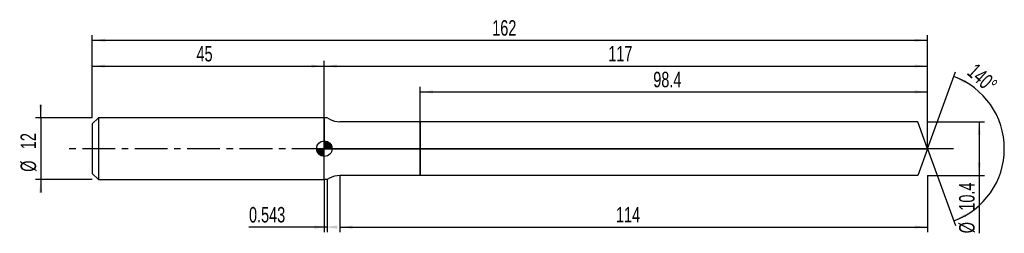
# Model space of a CAD drawing. Extents: x -14 to 177, y -16 to 25.
import ezdxf
from ezdxf.enums import TextEntityAlignment as Align

# ---------------------------------------------------------------- set-up
doc = ezdxf.new("R2010")
doc.units = 0
doc.linetypes.add('CENTER', pattern=[10.16, 6.35, -1.27, 1.27, -1.27])
doc.layers.get('0').update_dxf_attribs({"linetype": 'CONTINUOUS'})
for name, color, linetype in [('1', 4, 'CONTINUOUS'), ('2', 7, 'CONTINUOUS'), ('4', 2, 'CENTER'), ('CUT', 1, 'CONTINUOUS'), ('NOCUT', 7, 'CONTINUOUS'), ('SK1', 4, 'CONTINUOUS'), ('SK2', 7, 'CONTINUOUS'), ('SK4', 2, 'CENTER')]:
    doc.layers.add(name, color=color, linetype=linetype)
doc.dimstyles.new('SLDDIMSTYLE0', dxfattribs={"dimtxt": 3, "dimasz": 2.5, "dimexe": 0, "dimexo": 0.0625, "dimgap": 0.75, "dimtad": 1, "dimrnd": 1e-09, "dimzin": 12, "dimsah": 1, "dimcen": 0.09, "dimazin": 3, "dimtfac": 1, "dimtofl": 0, "dimtmove": 0, "dimatfit": 3})
doc.dimstyles.new('SLDDIMSTYLE1', dxfattribs={"dimtxt": 3, "dimasz": 2.5, "dimexe": 0, "dimexo": 0.0625, "dimgap": 0.75, "dimtad": 1, "dimrnd": 1e-09, "dimsah": 1, "dimcen": 0.09, "dimazin": 3, "dimtfac": 1, "dimtofl": 0, "dimtmove": 0, "dimatfit": 3})
doc.dimstyles.new('SLDDIMSTYLE2', dxfattribs={"dimtxt": 3, "dimasz": 2.5, "dimexe": 0, "dimexo": 0.0625, "dimgap": 0.75, "dimtad": 1, "dimzin": 12, "dimsah": 1, "dimcen": 0.09, "dimazin": 3, "dimtfac": 1, "dimtofl": 0, "dimtmove": 0, "dimatfit": 3})
doc.dimstyles.new('SLDDIMSTYLE3', dxfattribs={"dimtxt": 3, "dimasz": 2.5, "dimexe": 0, "dimexo": 0.0625, "dimgap": 0.75, "dimtad": 1, "dimrnd": 1e-09, "dimzin": 12, "dimsah": 1, "dimcen": 0.09, "dimazin": 3, "dimtfac": 1, "dimtmove": 0, "dimatfit": 3})

# ---------------------------------------------------------------- blocks, each defined once
blk = doc.blocks.new('_D')
at = {"layer": '2'}
for p, q in [((48, -5.2), (48, -16.2)), ((162, -5.2), (162, -16.2)), ((48, -15.2), (162, -15.2))]:
    blk.add_line(p, q, dxfattribs=at)
for points in [[(48, -15.2), (50.5, -15.51), (50.5, -14.89)], [(162, -15.2), (159.5, -14.89), (159.5, -15.51)]]:
    blk.add_solid(points, dxfattribs=at)
at = {"layer": '2', "width": 0.7}
blk.add_text('114', height=3, dxfattribs=at).set_placement((101.56, -15.2), align=Align.BOTTOM_LEFT)
blk = doc.blocks.new('_D_1')
at = {"layer": '2'}
for p, q in [((162, 5.2), (173, 5.2)), ((172, 5.2), (172, -5.2)), ((162, -5.2), (173, -5.2)), ((172, -5.2), (172, -16.4))]:
    blk.add_line(p, q, dxfattribs=at)
for points in [[(172, 5.2), (171.69, 2.7), (172.31, 2.7)], [(172, -5.2), (172.31, -2.7), (171.69, -2.7)]]:
    blk.add_solid(points, dxfattribs=at)
at = {"layer": '2', "width": 0.7}
for s, p in [('10.4', (171.99, -12.02)), ('%%c', (172, -16.4))]:
    blk.add_text(s, height=3, rotation=90, dxfattribs=at).set_placement(p, align=Align.BOTTOM_LEFT)
blk = doc.blocks.new('_D_2')
at = {"layer": '2'}
for p, q in [((45, -6), (45, -16.2)), ((45.54, -6), (45.54, -16.2)), ((45, -15.2), (30.39, -15.2)), ((45.54, -15.2), (45, -15.2))]:
    blk.add_line(p, q, dxfattribs=at)
for points in [[(45.54, -15.2), (43.04, -14.89), (43.04, -15.51)], [(45, -15.2), (47.5, -15.51), (47.5, -14.89)]]:
    blk.add_solid(points, dxfattribs=at)
at = {"layer": '2', "width": 0.7}
blk.add_text('0.543', height=3, rotation=-0.0001, dxfattribs=at).set_placement((30.39, -15.2), align=Align.BOTTOM_LEFT)
blk = doc.blocks.new('_D_3')
at = {"layer": '2'}
for p, q in [((63.6, 5.2), (63.6, 12)), ((162, 5.2), (162, 12)), ((63.6, 11), (162, 11))]:
    blk.add_line(p, q, dxfattribs=at)
for points in [[(63.6, 11), (66.1, 10.69), (66.1, 11.31)], [(162, 11), (159.5, 11.31), (159.5, 10.69)]]:
    blk.add_solid(points, dxfattribs=at)
at = {"layer": '2', "width": 0.7}
blk.add_text('98.4', height=3, dxfattribs=at).set_placement((108.79, 11), align=Align.BOTTOM_LEFT)
blk = doc.blocks.new('_D_4')
at = {"layer": '2'}
for q in [(167.42, 14.91), (167.42, -14.91)]:
    blk.add_line((162, 0), q, dxfattribs=at)
blk.add_arc((162, 0), 14.87, 289.9937, 70.0063, dxfattribs=at)
for points in [[(167.08, 13.97), (169.22, 12.64), (169.48, 13.2)], [(167.08, -13.97), (169.48, -13.2), (169.22, -12.64)]]:
    blk.add_solid(points, dxfattribs=at)
at = {"layer": '2', "width": 0.7}
blk.add_text('140°', height=3, rotation=-42.2737, dxfattribs=at).set_placement((168.85, 13.87), align=Align.BOTTOM_LEFT)
blk = doc.blocks.new('_D_5')
at = {"layer": 'SK2'}
for p, q in [((0, 6), (0, 22)), ((162, 6), (162, 22)), ((0, 21), (162, 21))]:
    blk.add_line(p, q, dxfattribs=at)
for points in [[(0, 21), (2.5, 20.69), (2.5, 21.31)], [(162, 21), (159.5, 21.31), (159.5, 20.69)]]:
    blk.add_solid(points, dxfattribs=at)
at = {"layer": 'SK2', "width": 0.7}
blk.add_text('162', height=3, dxfattribs=at).set_placement((77.56, 21), align=Align.BOTTOM_LEFT)
blk = doc.blocks.new('_D_6')
at = {"layer": 'SK2'}
for p, q in [((0, 6), (0, 17)), ((0, 16), (45, 16)), ((45, 6), (45, 17))]:
    blk.add_line(p, q, dxfattribs=at)
for points in [[(0, 16), (2.5, 15.69), (2.5, 16.31)], [(45, 16), (42.5, 16.31), (42.5, 15.69)]]:
    blk.add_solid(points, dxfattribs=at)
at = {"layer": 'SK2', "width": 0.7}
blk.add_text('45', height=3, rotation=360, dxfattribs=at).set_placement((20.21, 16), align=Align.BOTTOM_LEFT)
blk = doc.blocks.new('_D_7')
at = {"layer": 'SK2'}
for p, q in [((45, 0), (45, 17)), ((45, 16), (162, 16)), ((162, 0), (162, 17))]:
    blk.add_line(p, q, dxfattribs=at)
for points in [[(45, 16), (47.5, 15.69), (47.5, 16.31)], [(162, 16), (159.5, 16.31), (159.5, 15.69)]]:
    blk.add_solid(points, dxfattribs=at)
at = {"layer": 'SK2', "width": 0.7}
blk.add_text('117', height=3, rotation=360, dxfattribs=at).set_placement((100.06, 16), align=Align.BOTTOM_LEFT)
blk = doc.blocks.new('_D_8')
at = {"layer": 'SK2'}
for p, q in [((-10, 6), (-10, 8.5)), ((0, 6), (-11, 6)), ((-10, 6), (-10, -6)), ((0, -6), (-11, -6)), ((-10, -6), (-10, -8.5))]:
    blk.add_line(p, q, dxfattribs=at)
for points in [[(-10, 6), (-9.69, 8.5), (-10.31, 8.5)], [(-10, -6), (-10.31, -8.5), (-9.69, -8.5)]]:
    blk.add_solid(points, dxfattribs=at)
at = {"layer": 'SK2', "width": 0.7}
for s, p in [('12', (-10.01, -0.1)), ('%%c', (-10, -4.48))]:
    blk.add_text(s, height=3, rotation=90, dxfattribs=at).set_placement(p, align=Align.BOTTOM_LEFT)
blk = doc.blocks.new('*U11')
at = {"color": 0, "linetype": 'CONTINUOUS'}
for points in [[(0, 0), (0, 1.5), (0.29, 0)], [(0.29, 0), (0, 1.5), (0.29, 1.47)], [(0.29, 0), (0.29, 1.47), (0.57, 0)], [(0.57, 0), (0.29, 1.47), (0.57, 1.39)], [(0.57, 0), (0.57, 1.39), (0.83, 0)], [(0.83, 0), (0.57, 1.39), (0.83, 1.25)], [(0.83, 0), (0.83, 1.25), (1.06, 0)], [(1.06, 0), (0.83, 1.25), (1.06, 1.06)], [(1.06, 0), (1.06, 1.06), (1.25, 0)], [(1.25, 0), (1.06, 1.06), (1.25, 0.83)], [(1.25, 0), (1.25, 0.83), (1.39, 0)], [(1.39, 0), (1.25, 0.83), (1.39, 0.57)], [(1.39, 0), (1.39, 0.57), (1.47, 0)], [(1.47, 0), (1.39, 0.57), (1.47, 0.29)], [(1.47, 0), (1.47, 0.29), (1.5, 0)]]:
    blk.add_solid(points, dxfattribs=at)
blk = doc.blocks.new('*U12')
at = {"color": 0, "linetype": 'CONTINUOUS'}
for points in [[(-1.48, -0.26), (-1.5, 0), (-1.48, 0)], [(-1.48, -0.26), (-1.48, 0), (-1.41, -0.51)], [(-1.41, -0.51), (-1.48, 0), (-1.41, 0)], [(-1.41, -0.51), (-1.41, 0), (-1.3, -0.75)], [(-1.3, -0.75), (-1.41, 0), (-1.3, 0)], [(-1.3, -0.75), (-1.3, 0), (-1.15, -0.96)], [(-1.15, -0.96), (-1.3, 0), (-1.15, 0)], [(-1.15, -0.96), (-1.15, 0), (-0.96, -1.15)], [(-0.96, -1.15), (-1.15, 0), (-0.96, 0)], [(-0.96, -1.15), (-0.96, 0), (-0.75, -1.3)], [(-0.75, -1.3), (-0.96, 0), (-0.75, 0)], [(-0.75, -1.3), (-0.75, 0), (-0.51, -1.41)], [(-0.51, -1.41), (-0.75, 0), (-0.51, 0)], [(-0.51, -1.41), (-0.51, 0), (-0.26, -1.48)], [(-0.26, -1.48), (-0.51, 0), (-0.26, 0)], [(-0.26, -1.48), (-0.26, 0), (0, -1.5)], [(0, -1.5), (-0.26, 0), (0, 0)]]:
    blk.add_solid(points, dxfattribs=at)
blk = doc.blocks.new('SW_DOWELSYMBOL_0')
at = {"layer": 'SK1', "color": 0}
blk.add_circle((0, 0), 1.5, dxfattribs=at)
at = {"color": 0, "linetype": 'CONTINUOUS'}
for name in ['*U12', '*U11']:
    blk.add_blockref(name, (0, 0), dxfattribs=at)

msp = doc.modelspace()

# ---------------------------------------------------------------- linework, layer by layer
at = {"layer": '1'}
for p, q in [((45.543, 6), (45, 6)), ((45, 6), (45, 0)), ((46, 5.736), (45.543, 6)), ((63.6, 5.2), (48, 5.2)), ((160.108, 5.2), (63.6, 5.2)), ((63.6, 5.2), (63.6, 0)), ((63.6, 0), (63.6, 5.2)), ((162, 0), (160.108, 5.2)), ((45, -6), (45, 0)), ((63.6, -5.2), (63.6, 0)), ((63.6, 0), (63.6, -5.2)), ((162, 0), (160.108, -5.2)), ((63.6, -5.2), (48, -5.2)), ((160.108, -5.2), (63.6, -5.2)), ((45.543, -6), (45, -6)), ((46, -5.736), (45.543, -6))]:
    msp.add_line(p, q, dxfattribs=at)
for centre, start, end in [((48, 9.2), 239.99999, 270), ((48, -9.2), 90, 120.00001)]:
    msp.add_arc(centre, 4, start, end, dxfattribs=at)
at = {"layer": '4'}
msp.add_line((162, 0), (45, 0), dxfattribs=at)
at = {"layer": 'CUT'}
for p, q in [((160.108, 5.2), (63.6, 5.2)), ((63.6, 5.2), (63.6, 0)), ((162, 0), (160.108, 5.2)), ((63.6, 0), (162, 0))]:
    msp.add_line(p, q, dxfattribs=at)
at = {"layer": 'NOCUT'}
for p, q in [((45.543, 6), (45, 6)), ((45, 6), (45, 0)), ((46, 5.736), (45.543, 6)), ((63.6, 5.2), (48, 5.2)), ((63.6, 0), (63.6, 5.2)), ((45, 0), (63.6, 0))]:
    msp.add_line(p, q, dxfattribs=at)
msp.add_arc((48, 9.2), 4, 239.99999, 270, dxfattribs=at)
at = {"layer": 'SK1'}
for p, q in [((1.2, 6), (0, 4.8)), ((45, 6), (1.2, 6)), ((1.2, 6), (1.2, -6)), ((0, 4.8), (0, 0)), ((0, 0), (0, -4.8)), ((0, -4.8), (1.2, -6)), ((1.2, -6), (45, -6))]:
    msp.add_line(p, q, dxfattribs=at)
msp.add_circle((45, 0), 1.5, dxfattribs=at)
at = {"layer": 'SK4'}
msp.add_line((167, 0), (-5, 0), dxfattribs=at)

# ---------------------------------------------------------------- block references
at = {"layer": 'SK1'}
msp.add_blockref('SW_DOWELSYMBOL_0', (45, 0), dxfattribs=at)

# ---------------------------------------------------------------- texts
at = {"layer": 'SK2', "width": 0.7}
msp.add_text('AP1', height=0.05, dxfattribs=at).set_placement((45, -0.018), align=Align.BOTTOM_LEFT)

# ---------------------------------------------------------------- dimensions: what is measured, and where the dimension line sits
at = {"layer": '2'}
dim = msp.add_angular_dim_2l(base=(176.866, 0), line1=((162, 0), (160.108, 5.2)), line2=((160.108, -5.2), (162, 0)), dimstyle='SLDDIMSTYLE2', dxfattribs=at)
dim.commit()
dim.dimension.update_dxf_attribs({"geometry": '_D_4', "text_midpoint": (172, 11), "dimtype": 162})
for base, p1, p2, picture, middle in [((162, 11), (63.6, 5.2), (162, 5.2), '_D_3', (112.8, 11)), ((162, -15.2), (48, -5.2), (162, -5.2), '_D', (105, -15.2))]:
    dim = msp.add_linear_dim(base=base, p1=p1, p2=p2, dimstyle='SLDDIMSTYLE0', dxfattribs=at)
    dim.commit()
    dim.dimension.update_dxf_attribs({"geometry": picture, "text_midpoint": middle, "dimtype": 160})
dim = msp.add_linear_dim(base=(172, -5.2), p1=(162, 5.2), p2=(162, -5.2), angle=90, text='%%c<>', dimstyle='SLDDIMSTYLE0', dxfattribs=at)
dim.commit()
dim.dimension.update_dxf_attribs({"geometry": '_D_1', "text_midpoint": (172, -10.2), "dimtype": 160})
dim = msp.add_linear_dim(base=(45, -15.2), p1=(45.543, -6), p2=(45, -6), angle=359.99986, dimstyle='SLDDIMSTYLE1', dxfattribs=at)
dim.commit()
dim.dimension.update_dxf_attribs({"geometry": '_D_2', "text_midpoint": (35.543, -15.2), "dimtype": 160})
at = {"layer": 'SK2'}
dim = msp.add_linear_dim(base=(162, 21), p1=(0, 6), p2=(162, 6), dimstyle='SLDDIMSTYLE0', dxfattribs=at)
dim.commit()
dim.dimension.update_dxf_attribs({"geometry": '_D_5', "text_midpoint": (81, 21), "dimtype": 160})
for base, p1, p2, picture, middle in [((45, 16), (0, 6), (45, 6), '_D_6', (22.5, 16)), ((162, 16), (45, 0), (162, 0), '_D_7', (103.5, 16))]:
    dim = msp.add_linear_dim(base=base, p1=p1, p2=p2, angle=360, dimstyle='SLDDIMSTYLE0', dxfattribs=at)
    dim.commit()
    dim.dimension.update_dxf_attribs({"geometry": picture, "text_midpoint": middle, "dimtype": 160})
dim = msp.add_linear_dim(base=(-10, -6), p1=(0, 6), p2=(0, -6), angle=90, text='%%c<>', dimstyle='SLDDIMSTYLE3', dxfattribs=at)
dim.commit()
dim.dimension.update_dxf_attribs({"geometry": '_D_8', "text_midpoint": (-10, 0), "dimtype": 160})

doc.saveas('drawing.dxf')
